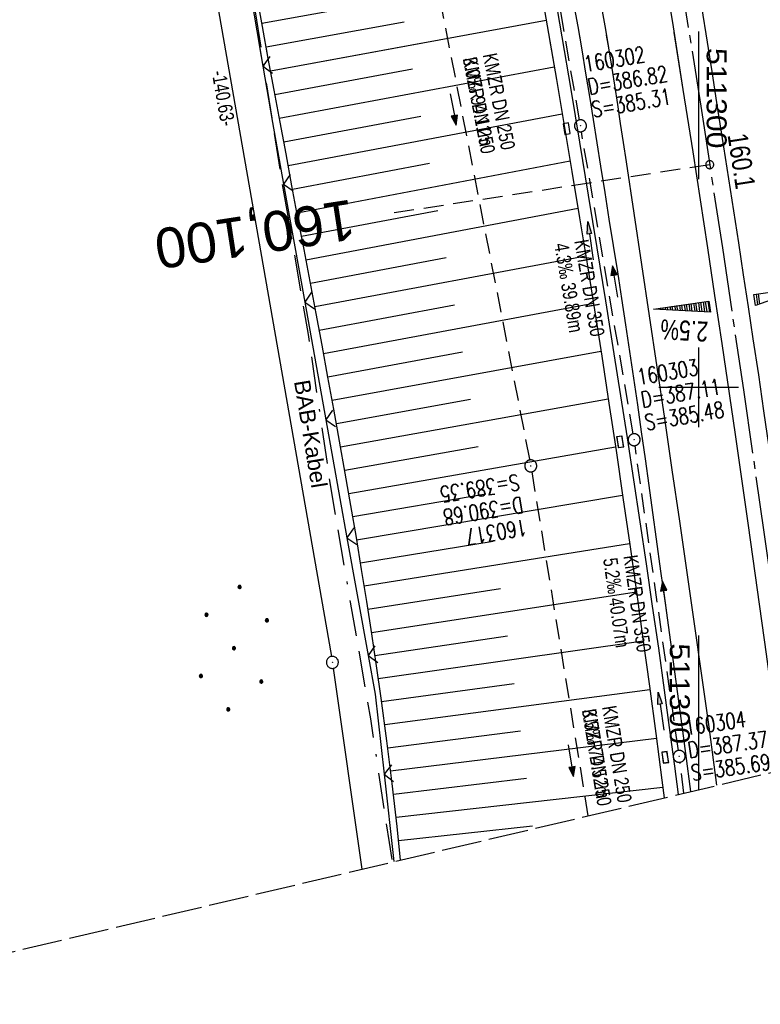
# Model space of a CAD drawing. Extents: x 510974 to 511465, y 465323 to 466289.
# Tile 3 of 43: x 511215 to 511308, y 465323 to 465446. Entities that reach past the tile are written whole.
import ezdxf
from ezdxf.enums import TextEntityAlignment as Align

# ---------------------------------------------------------------- set-up
doc = ezdxf.new("R2010")
doc.units = 0
doc.header["$LTSCALE"] = 10
doc.header["$MEASUREMENT"] = 0
for name, pattern in [('ACAD_ISO16W100', [73, 15, -6.5, 15, -6.5, 15, -7, 1, -7]), ('ACHSE', [5.5, 4, -0.5, 0.5, -0.5]), ('AUSGEZOGEN', [0]), ('LT00', [0]), ('LT14', [0.6, 0.5, -0.1]), ('LT17', [0.15, 0.1, -0.05]), ('STRICHLINIE2', [0.375, 0.25, -0.125])]:
    doc.linetypes.add(name, pattern=pattern)
doc.layers.get('0').update_dxf_attribs({"linetype": 'LT00'})
for name, color, linetype in [('--EK_FBR', 1, 'LT00'), ('--EK_Halt-Pfeil', 4, 'LT00'), ('--EK_Haltung', 7, 'STRICHLINIE2'), ('--EK_Haltung-Text', 140, 'LT00'), ('--EK_Schacht-Text', 5, 'LT00'), ('--EK_ST-93-1', 30, 'LT17'), ('--EL_DFK_AB_L', 21, 'LT00'), ('--EL_DFK_AB_P', 7, 'LT00'), ('--EL_Halt-Pfeil', 4, 'LT00'), ('--EL_Haltung', 182, 'STRICHLINIE2'), ('--EL_Haltung-Text', 182, 'LT00'), ('-AX-093', 35, 'ACHSE'), ('-QUE-20O', 11, 'LT00'), ('-QUE-20W', 11, 'LT00'), ('-ST-93-1', 250, 'LT00'), ('ABSTAND', 8, 'LT00'), ('BAB-KABEL', 220, 'ACAD_ISO16W100'), ('BAB-KABEL_TEXT', 221, 'Continuous'), ('DFK_AB_L', 21, 'LT00'), ('DFK_AB_P', 7, 'LT00'), ('DFK_NUTZUNG', 250, 'LT00'), ('PFEIL', 140, 'AUSGEZOGEN'), ('V102_AFBR_BAB', 250, 'LT00'), ('V102_BOESCH', 250, 'LT00'), ('V102_BOSCHUNG', 250, 'LT00'), ('V102_GRABEN', 250, 'LT00'), ('V102_KA_PRUF', 182, 'LT00'), ('V102_LD_MARK', 250, 'LT00'), ('V102_RASTER', 250, 'LT00'), ('V102_SINKK', 182, 'LT00'), ('V102_ZAUN', 40, 'LT00'), ('V103_AFBR_BAB', 250, 'LT00'), ('V103_BOESCH', 250, 'LT00'), ('V103_BOSCHUNG', 250, 'LT00'), ('V103_GRABEN', 250, 'LT00'), ('V103_KA_PRUF', 182, 'LT00'), ('V103_LD_MARK', 250, 'LT00'), ('V103_RASTER', 250, 'LT00'), ('V103_SINKK', 182, 'LT00'), ('V103_ZAUN', 40, 'LT00')]:
    doc.layers.add(name, color=color, linetype=linetype)
doc.layers.add('-BLATT_102-RAND', color=7, linetype='LT14', plot=False)
doc.styles.add('Beschrift', font='ARIAL.TTF')
doc.styles.add('Haltungsbeschriftung', font='ARIAL.TTF', dxfattribs={"width": 0.75})
doc.styles.add('schachtbeschriftung', font='romans.shx', dxfattribs={"width": 0.75, "height": 2})
doc.styles.get("Standard").update_dxf_attribs({"font": 'ARIAL.TTF'})

# ---------------------------------------------------------------- blocks, each defined once
blk = doc.blocks.new('SYMB0003')
at = {"color": 0, "linetype": 'ByBlock'}
for p, q in [((-0.015712, 0), (0.010166, 0.012015)), ((0, -0.021257), (-0.015712, 0)), ((0.010166, 0.012015), (0, -0.021257))]:
    blk.add_line(p, q, dxfattribs=at)
for points in [[(-0.031395, 0.499013), (-0.093691, 0.491144), (-0.154509, 0.475528), (-0.21289, 0.452414), (-0.267913, 0.422164), (-0.318712, 0.385257), (-0.364484, 0.342274), (-0.404509, 0.293893), (-0.438154, 0.240877), (-0.464888, 0.184062), (-0.484292, 0.124345), (-0.496058, 0.062667), (-0.5, 0)], [(-0.5, 0), (-0.496058, -0.062667), (-0.484292, -0.124345), (-0.464888, -0.184062), (-0.438154, -0.240877), (-0.404509, -0.293893), (-0.364485, -0.342274), (-0.318712, -0.385257), (-0.267914, -0.422164), (-0.21289, -0.452414), (-0.154509, -0.475529), (-0.093691, -0.491144), (-0.031395, -0.499014), (0.031395, -0.499014)], [(0.5, 0), (0.496057, 0.062667), (0.484292, 0.124345), (0.464888, 0.184062), (0.438153, 0.240877), (0.404509, 0.293893), (0.364484, 0.342274), (0.318712, 0.385257), (0.267913, 0.422164), (0.21289, 0.452414), (0.154509, 0.475528), (0.093691, 0.491144), (0.031395, 0.499013), (-0.031395, 0.499013)], [(0.031395, -0.499014), (0.093691, -0.491144), (0.154509, -0.475529), (0.21289, -0.452414), (0.267914, -0.422164), (0.318712, -0.385257), (0.364485, -0.342274), (0.404509, -0.293893), (0.438154, -0.240877), (0.464889, -0.184062), (0.484292, -0.124345), (0.496058, -0.062667), (0.5, 0)]]:
    blk.add_lwpolyline(points, dxfattribs=at)
blk = doc.blocks.new('Ackerland7')
at = {"layer": 'DFK_NUTZUNG', "color": 0, "linetype": 'ByBlock'}
for p, q in [((-4, 3.93), (-4, 3.67)), ((-3.95, 3.63), (-3.95, 3.97)), ((-3.9, 3.99), (-3.9, 3.61)), ((-3.85, 3.6), (-3.85, 4)), ((-3.8, 3.99), (-3.8, 3.61)), ((-3.75, 3.63), (-3.75, 3.97)), ((-3.7, 3.93), (-3.7, 3.67)), ((-3.65, 3.8), (-3.65, 3.8)), ((3.7, 3.93), (3.7, 3.67)), ((3.75, 3.63), (3.75, 3.97)), ((3.8, 3.99), (3.8, 3.61)), ((3.85, 3.6), (3.85, 4)), ((3.9, 3.99), (3.9, 3.61)), ((3.95, 3.63), (3.95, 3.97)), ((4, 3.93), (4, 3.67)), ((4.05, 3.8), (4.05, 3.8)), ((-7.85, 0.13), (-7.85, -0.13)), ((-7.8, -0.17), (-7.8, 0.17)), ((-7.75, 0.19), (-7.75, -0.19)), ((-7.7, -0.2), (-7.7, 0.2)), ((-7.65, 0.19), (-7.65, -0.19)), ((-7.6, -0.17), (-7.6, 0.17)), ((-7.55, 0.13), (-7.55, -0.13)), ((-7.5, 0), (-7.5, 0)), ((-0.15, 0.13), (-0.15, -0.13)), ((-0.1, -0.17), (-0.1, 0.17)), ((-0.05, 0.19), (-0.05, -0.19)), ((0, -0.2), (0, 0.2)), ((0.05, 0.19), (0.05, -0.19)), ((0.1, -0.17), (0.1, 0.17)), ((0.15, 0.13), (0.15, -0.13)), ((0.2, 0), (0.2, 0)), ((7.55, 0.13), (7.55, -0.13)), ((7.6, -0.17), (7.6, 0.17)), ((7.65, 0.19), (7.65, -0.19)), ((7.7, -0.2), (7.7, 0.2)), ((7.75, 0.19), (7.75, -0.19)), ((7.8, -0.17), (7.8, 0.17)), ((7.85, 0.13), (7.85, -0.13)), ((7.9, 0), (7.9, 0)), ((-4, -3.67), (-4, -3.93)), ((-3.95, -3.97), (-3.95, -3.63)), ((-3.9, -3.61), (-3.9, -3.99)), ((-3.85, -4), (-3.85, -3.6)), ((-3.8, -3.61), (-3.8, -3.99)), ((-3.75, -3.97), (-3.75, -3.63)), ((-3.7, -3.67), (-3.7, -3.93)), ((3.7, -3.67), (3.7, -3.93)), ((3.75, -3.97), (3.75, -3.63)), ((3.8, -3.61), (3.8, -3.99)), ((3.85, -4), (3.85, -3.6)), ((3.9, -3.61), (3.9, -3.99)), ((3.95, -3.97), (3.95, -3.63)), ((4, -3.67), (4, -3.93)), ((-3.65, -3.8), (-3.65, -3.8)), ((4.05, -3.8), (4.05, -3.8))]:
    blk.add_line(p, q, dxfattribs=at)
for points in [[(-3.65, 3.8), (-3.67, 3.89), (-3.73, 3.96), (-3.81, 3.99), (-3.89, 3.99), (-3.97, 3.96), (-4.03, 3.89), (-4.05, 3.8), (-4.03, 3.71), (-3.97, 3.64), (-3.89, 3.6), (-3.81, 3.6), (-3.73, 3.64), (-3.67, 3.71), (-3.65, 3.8)], [(4.05, 3.8), (4.03, 3.89), (3.97, 3.96), (3.89, 3.99), (3.81, 3.99), (3.73, 3.96), (3.67, 3.89), (3.65, 3.8), (3.67, 3.71), (3.73, 3.64), (3.81, 3.61), (3.89, 3.61), (3.97, 3.64), (4.03, 3.71), (4.05, 3.8)], [(-7.5, 0), (-7.52, 0.09), (-7.58, 0.16), (-7.66, 0.19), (-7.74, 0.19), (-7.82, 0.16), (-7.88, 0.09), (-7.9, 0)], [(0.2, 0), (0.18, 0.09), (0.12, 0.16), (0.04, 0.19), (-0.04, 0.19), (-0.12, 0.16), (-0.18, 0.09), (-0.2, 0)], [(-0.2, 0), (-0.18, -0.09), (-0.12, -0.16), (-0.04, -0.19), (0.04, -0.19), (0.12, -0.16), (0.18, -0.09), (0.2, 0)], [(7.9, 0), (7.88, 0.09), (7.82, 0.16), (7.74, 0.19), (7.66, 0.19), (7.58, 0.16), (7.52, 0.09), (7.5, 0)], [(7.5, 0), (7.52, -0.09), (7.58, -0.16), (7.66, -0.19), (7.74, -0.19), (7.82, -0.16), (7.88, -0.09), (7.9, 0)], [(-7.9, 0), (-7.88, -0.09), (-7.82, -0.16), (-7.74, -0.19), (-7.66, -0.19), (-7.58, -0.16), (-7.52, -0.09), (-7.5, 0)], [(-3.65, -3.8), (-3.67, -3.71), (-3.73, -3.64), (-3.81, -3.61), (-3.89, -3.61), (-3.97, -3.64), (-4.03, -3.71), (-4.05, -3.8), (-4.03, -3.89), (-3.97, -3.96), (-3.89, -3.99), (-3.81, -3.99), (-3.73, -3.96), (-3.67, -3.89), (-3.65, -3.8)], [(4.05, -3.8), (4.03, -3.71), (3.97, -3.64), (3.89, -3.61), (3.81, -3.61), (3.73, -3.64), (3.67, -3.71), (3.65, -3.8), (3.67, -3.89), (3.73, -3.96), (3.81, -3.99), (3.89, -3.99), (3.97, -3.96), (4.03, -3.89), (4.05, -3.8)]]:
    blk.add_lwpolyline(points, dxfattribs=at)
blk = doc.blocks.new('Pfreil3')
at = {"layer": 'PFEIL'}
blk.add_hatch(color=256, dxfattribs=at).paths.add_polyline_path([(-1.55, 0.27), (-1.55, -0.27), (0, 0)])
for p, q in [((-1.55, 0), (-4.83, 0)), ((-1.55, -0.27), (-1.55, 0.27)), ((-1.55, 0.27), (0, 0)), ((0, 0), (-1.55, -0.27))]:
    blk.add_line(p, q, dxfattribs=at)
blk = doc.blocks.new('SYMB0024')
at = {"color": 0, "linetype": 'ByBlock'}
for p, q in [((-0.5, 0.5), (0, 0)), ((0, 0), (0.5, 0.5))]:
    blk.add_line(p, q, dxfattribs=at)
blk = doc.blocks.new('SYMB0652')
at = {"color": 0, "linetype": 'ByBlock'}
blk.add_lwpolyline([(-0.15, -0.075), (0.15, -0.075), (0.15, 0.075), (-0.15, 0.075), (-0.15, -0.075)], dxfattribs=at)
blk = doc.blocks.new('SYMB0070')
at = {"color": 0, "linetype": 'ByBlock'}
for p, q in [((-0.5, 0), (0.2, 0)), ((0.5, 0), (0.2, 0.1)), ((0.2, 0.1), (0.2, 0)), ((0.468, 0), (0.21, 0.086)), ((0.21, 0.086), (0.21, -0.086)), ((0.21, -0.086), (0.468, 0)), ((0.22, -0.072), (0.437, 0)), ((0.23, -0.058), (0.405, 0)), ((0.24, -0.045), (0.374, 0)), ((0.342, 0), (0.25, 0.031)), ((0.25, 0.031), (0.25, -0.031)), ((0.25, -0.031), (0.342, 0)), ((0.26, -0.017), (0.31, 0)), ((0.27, -0.003), (0.279, 0))]:
    blk.add_line(p, q, dxfattribs=at)
for points in [[(0.2, 0), (0.2, -0.1), (0.5, 0)], [(0.437, 0), (0.22, 0.072), (0.22, -0.072)], [(0.405, 0), (0.23, 0.058), (0.23, -0.058)], [(0.374, 0), (0.24, 0.045), (0.24, -0.045)], [(0.31, 0), (0.26, 0.017), (0.26, -0.017)], [(0.279, 0), (0.27, 0.003), (0.27, -0.003)]]:
    blk.add_lwpolyline(points, dxfattribs=at)
blk = doc.blocks.new('SYMB2')
at = {"color": 0, "linetype": 'ByBlock', "flags": 128}
for points in [[(-0.031395, 0.499013), (-0.093691, 0.491144), (-0.154509, 0.475528), (-0.21289, 0.452414), (-0.267913, 0.422164), (-0.318712, 0.385257), (-0.364484, 0.342274), (-0.404509, 0.293893), (-0.438154, 0.240877), (-0.464888, 0.184062), (-0.484292, 0.124345), (-0.496058, 0.062667), (-0.5, 0)], [(-0.5, 0), (-0.496058, -0.062667), (-0.484292, -0.124345), (-0.464888, -0.184062), (-0.438154, -0.240877), (-0.404509, -0.293893), (-0.364485, -0.342274), (-0.318712, -0.385257), (-0.267914, -0.422164), (-0.21289, -0.452414), (-0.154509, -0.475529), (-0.093691, -0.491144), (-0.031395, -0.499014), (0.031395, -0.499014)], [(0.5, 0), (0.496057, 0.062667), (0.484292, 0.124345), (0.464888, 0.184062), (0.438153, 0.240877), (0.404509, 0.293893), (0.364484, 0.342274), (0.318712, 0.385257), (0.267913, 0.422164), (0.21289, 0.452414), (0.154509, 0.475528), (0.093691, 0.491144), (0.031395, 0.499013), (-0.031395, 0.499013)], [(0.031395, -0.499014), (0.093691, -0.491144), (0.154509, -0.475529), (0.21289, -0.452414), (0.267914, -0.422164), (0.318712, -0.385257), (0.364485, -0.342274), (0.404509, -0.293893), (0.438154, -0.240877), (0.464889, -0.184062), (0.484292, -0.124345), (0.496058, -0.062667), (0.5, 0)]]:
    blk.add_lwpolyline(points, dxfattribs=at)

msp = doc.modelspace()

# ---------------------------------------------------------------- linework, layer by layer
at = {"layer": '--EK_FBR'}
for points in [[(511310.45, 465352.06), (511309.58, 465358.52), (511308.48, 465366.58), (511307.36, 465374.64), (511306.23, 465382.69), (511304.59, 465394.09), (511302.92, 465405.49), (511302.03, 465411.48), (511301.13, 465417.48), (511300.22, 465423.48), (511299.3, 465429.47), (511298.07, 465437.31), (511296.83, 465445.15), (511295.56, 465452.98), (511294.23, 465461.13), (511292.87, 465469.27), (511291.49, 465477.42), (511290.69, 465482.05), (511289.89, 465486.69), (511289.09, 465491.32), (511288.28, 465495.96), (511287.46, 465500.59), (511286.45, 465506.34), (511285.44, 465512.09)], [(511300.15, 465448.97), (511300.9, 465444.25), (511301.63, 465439.54), (511302.37, 465434.82), (511303.11, 465430.1), (511303.73, 465426.09), (511304.35, 465422.09), (511304.97, 465418.08), (511305.59, 465414.08), (511306.2, 465410.07), (511306.8, 465406.07), (511307.47, 465401.55), (511308.13, 465397.03), (511308.79, 465392.51), (511309.44, 465387.99), (511310.09, 465383.47), (511310.67, 465379.42), (511311.25, 465375.36), (511311.83, 465371.31), (511312.4, 465367.25), (511312.96, 465363.2), (511313.51, 465359.14), (511313.97, 465355.69), (511314.32, 465352.98)], [(511299.02, 465349.37), (511298.94, 465349.99), (511298.48, 465353.49), (511298.02, 465356.98), (511297.48, 465360.98), (511296.93, 465364.97), (511296.38, 465368.97), (511295.83, 465372.97), (511295.27, 465376.96), (511294.71, 465380.96), (511294.25, 465384.33), (511293.78, 465387.69), (511293.32, 465391.05), (511292.84, 465394.42), (511292.37, 465397.78), (511291.88, 465401.14), (511291.38, 465404.5), (511290.88, 465407.82), (511290.37, 465411.13), (511289.85, 465414.44), (511289.33, 465417.76), (511288.8, 465421.07), (511288.27, 465424.38), (511287.74, 465427.69), (511287.28, 465430.61), (511286.81, 465433.52), (511286.35, 465436.44), (511285.87, 465439.35), (511285.38, 465442.26), (511284.88, 465445.17), (511284.37, 465448.08)], [(511299.02, 465349.37), (511298.94, 465349.99), (511298.48, 465353.49), (511298.02, 465356.98), (511297.48, 465360.98), (511296.93, 465364.97), (511296.38, 465368.97), (511295.83, 465372.97), (511295.27, 465376.96), (511294.71, 465380.96), (511294.25, 465384.33), (511293.78, 465387.69), (511293.32, 465391.05), (511292.84, 465394.42), (511292.37, 465397.78), (511291.88, 465401.14), (511291.38, 465404.5), (511290.88, 465407.82), (511290.37, 465411.13), (511289.85, 465414.44), (511289.33, 465417.76), (511288.8, 465421.07), (511288.27, 465424.38), (511287.74, 465427.69), (511287.28, 465430.61), (511286.81, 465433.52), (511286.35, 465436.44), (511285.87, 465439.35), (511285.38, 465442.26), (511285.09, 465443.96)], [(511310.45, 465352.06), (511309.58, 465358.52), (511308.48, 465366.58), (511307.36, 465374.64), (511306.23, 465382.69), (511304.59, 465394.09), (511302.92, 465405.49), (511302.03, 465411.48), (511301.13, 465417.48), (511300.22, 465423.48), (511299.3, 465429.47), (511298.07, 465437.31), (511296.94, 465444.43)], [(511300.84, 465444.59), (511300.9, 465444.25), (511301.63, 465439.54), (511302.37, 465434.82), (511303.11, 465430.1), (511303.73, 465426.09), (511304.35, 465422.09), (511304.97, 465418.08), (511305.59, 465414.08), (511306.2, 465410.07), (511306.8, 465406.07), (511307.47, 465401.55), (511308.13, 465397.03), (511308.79, 465392.51), (511309.44, 465387.99), (511310.09, 465383.47), (511310.67, 465379.42), (511311.25, 465375.36), (511311.83, 465371.31), (511312.4, 465367.25), (511312.96, 465363.2), (511313.51, 465359.14), (511313.97, 465355.69), (511314.32, 465352.98)]]:
    msp.add_lwpolyline(points, dxfattribs=at)
at = {"layer": '--EK_Haltung'}
for p, q in [((511261.1, 465481.79), (511278.82, 465390.89)), ((511285.06, 465433.49), (511278.55, 465471.38)), ((511291.79, 465394.17), (511285.31, 465432.01)), ((511297.46, 465354.51), (511292.02, 465392.69)), ((511279.08, 465389.41), (511286.13, 465346.32)), ((511298.15, 465349.16), (511297.66, 465353.02))]:
    msp.add_line(p, q, dxfattribs=at)
at = {"layer": '--EK_ST-93-1', "ltscale": 2.5}
msp.add_line((511301.38, 465427.88), (511261.83, 465421.83), dxfattribs=at)
at = {"layer": '--EL_DFK_AB_L'}
for p, q in [((511230.06, 465503.34), (511253.98, 465366.28)), ((511254.22, 465364.8), (511257.79, 465339.63))]:
    msp.add_line(p, q, dxfattribs=at)
at = {"layer": '--EL_Haltung'}
for p, q in [((511261.1, 465481.79), (511278.82, 465390.89)), ((511285.06, 465433.49), (511278.55, 465471.38)), ((511291.79, 465394.17), (511285.31, 465432.01)), ((511297.46, 465354.51), (511292.02, 465392.69)), ((511279.08, 465389.41), (511286.13, 465346.32)), ((511298.15, 465349.16), (511297.66, 465353.02))]:
    msp.add_line(p, q, dxfattribs=at)
at = {"layer": '-AX-093', "ltscale": 0.2}
msp.add_lwpolyline([(511256.78, 465669.74), (511260.5, 465652.15), (511264.17, 465634.55), (511267.76, 465616.93), (511271.28, 465599.3), (511274.73, 465581.66), (511275.65, 465576.92), (511279, 465559.25), (511282.27, 465541.58), (511285.46, 465523.88), (511288.58, 465506.18), (511291.61, 465488.46), (511294.57, 465470.73), (511297.45, 465452.98), (511300.25, 465435.22), (511302.97, 465417.45), (511305.61, 465399.67), (511308.17, 465381.87), (511310.65, 465364.07), (511312.22, 465352.48)], dxfattribs=at)
at = {"layer": '-BLATT_102-RAND'}
msp.add_lwpolyline([(510973.58, 466222.96), (511186.13, 465322.71), (511465.45, 465388.66), (511252.9, 466288.91), (510973.58, 466222.96)], dxfattribs=at)
at = {"layer": '-QUE-20O'}
for p, q in [((511307.18, 465411.65), (511307.37, 465410.33)), ((511307.66, 465410.43), (511307.48, 465411.7))]:
    msp.add_line(p, q, dxfattribs=at)
msp.add_lwpolyline([(511307.1, 465410.23), (511306.9, 465411.61), (511313.82, 465412.61), (511307.1, 465410.23)], dxfattribs=at)
at = {"layer": '-QUE-20W'}
for p, q in [((511299.96, 465410.61), (511300.12, 465409.49)), ((511300.42, 465409.47), (511300.25, 465410.65)), ((511300.55, 465410.7), (511300.73, 465409.45)), ((511301.04, 465409.44), (511300.85, 465410.74)), ((511301.14, 465410.78), (511301.34, 465409.42)), ((511294.61, 465409.84), (511294.62, 465409.78)), ((511294.93, 465409.77), (511294.91, 465409.88)), ((511295.21, 465409.93), (511295.23, 465409.75)), ((511295.54, 465409.73), (511295.5, 465409.97)), ((511295.8, 465410.01), (511295.84, 465409.72)), ((511296.15, 465409.7), (511296.1, 465410.05)), ((511296.39, 465410.1), (511296.45, 465409.68)), ((511296.76, 465409.67), (511296.69, 465410.14)), ((511296.99, 465410.18), (511297.06, 465409.65)), ((511297.37, 465409.63), (511297.28, 465410.23)), ((511297.58, 465410.27), (511297.68, 465409.62)), ((511297.98, 465409.6), (511297.88, 465410.31)), ((511298.18, 465410.35), (511298.29, 465409.59)), ((511298.59, 465409.57), (511298.47, 465410.4)), ((511298.77, 465410.44), (511298.9, 465409.55)), ((511299.2, 465409.54), (511299.07, 465410.48)), ((511299.36, 465410.53), (511299.51, 465409.52)), ((511299.81, 465409.5), (511299.66, 465410.57))]:
    msp.add_line(p, q, dxfattribs=at)
msp.add_lwpolyline([(511301.46, 465409.41), (511294.33, 465409.8), (511301.26, 465410.8), (511301.46, 465409.41)], dxfattribs=at)
at = {"layer": 'BAB-KABEL', "ltscale": 0.03, "flags": 128}
msp.add_lwpolyline([(511100.09, 466252.83), (511106.63, 466221.87), (511109.23, 466209.78), (511117.68, 466173.99), (511124.88, 466143.56), (511126, 466138.93), (511127.02, 466106.69), (511132.06, 466074.47), (511137.23, 466039.87), (511140.81, 466018.79), (511140.28, 466009.4), (511142, 465999.7), (511140.15, 465974.51), (511142.67, 465906.56), (511144.57, 465854.28), (511149.52, 465838.99), (511151.08, 465833.76), (511157.56, 465815.28), (511168.72, 465778.34), (511175.94, 465757.24), (511191.59, 465716.53), (511201.41, 465672.79), (511211.85, 465623.72), (511217.59, 465594.92), (511223.86, 465563.05), (511229.5, 465536.95), (511234.35, 465508.92), (511234.56, 465506.44), (511236.07, 465496.85), (511241.23, 465467.49), (511247.79, 465425.64), (511251.08, 465406.59), (511253.71, 465388.59), (511256.34, 465373.1), (511258.87, 465358.45), (511261.22, 465342.97), (511261.61, 465340.53)], dxfattribs=at)
at = {"layer": 'DFK_AB_L'}
for p, q in [((511230.06, 465503.34), (511253.98, 465366.28)), ((511254.22, 465364.8), (511257.79, 465339.63))]:
    msp.add_line(p, q, dxfattribs=at)
at = {"layer": 'V102_AFBR_BAB'}
for points in [[(511310.45, 465352.06), (511309.58, 465358.52), (511308.48, 465366.58), (511307.36, 465374.64), (511306.23, 465382.69), (511304.59, 465394.09), (511302.92, 465405.49), (511302.03, 465411.48), (511301.13, 465417.48), (511300.22, 465423.48), (511299.3, 465429.47), (511298.07, 465437.31), (511296.83, 465445.15), (511295.56, 465452.98), (511294.23, 465461.13), (511292.87, 465469.27), (511291.49, 465477.42), (511290.69, 465482.05), (511289.89, 465486.69), (511289.09, 465491.32), (511288.28, 465495.96), (511287.46, 465500.59), (511286.45, 465506.34), (511285.44, 465512.09)], [(511300.15, 465448.97), (511300.9, 465444.25), (511301.63, 465439.54), (511302.37, 465434.82), (511303.11, 465430.1), (511303.73, 465426.09), (511304.35, 465422.09), (511304.97, 465418.08), (511305.59, 465414.08), (511306.2, 465410.07), (511306.8, 465406.07), (511307.47, 465401.55), (511308.13, 465397.03), (511308.79, 465392.51), (511309.44, 465387.99), (511310.09, 465383.47), (511310.67, 465379.42), (511311.25, 465375.36), (511311.83, 465371.31), (511312.4, 465367.25), (511312.96, 465363.2), (511313.51, 465359.14), (511313.97, 465355.69), (511314.32, 465352.98)], [(511299.02, 465349.37), (511298.94, 465349.99), (511298.48, 465353.49), (511298.02, 465356.98), (511297.48, 465360.98), (511296.93, 465364.97), (511296.38, 465368.97), (511295.83, 465372.97), (511295.27, 465376.96), (511294.71, 465380.96), (511294.25, 465384.33), (511293.78, 465387.69), (511293.32, 465391.05), (511292.84, 465394.42), (511292.37, 465397.78), (511291.88, 465401.14), (511291.38, 465404.5), (511290.88, 465407.82), (511290.37, 465411.13), (511289.85, 465414.44), (511289.33, 465417.76), (511288.8, 465421.07), (511288.27, 465424.38), (511287.74, 465427.69), (511287.28, 465430.61), (511286.81, 465433.52), (511286.35, 465436.44), (511285.87, 465439.35), (511285.38, 465442.26), (511284.88, 465445.17), (511284.37, 465448.08)]]:
    msp.add_lwpolyline(points, dxfattribs=at)
at = {"layer": 'V102_BOESCH'}
msp.add_lwpolyline([(511262.66, 465340.78), (511262.21, 465345), (511261.59, 465350.37), (511260.92, 465355.72), (511260.21, 465361.07), (511259.64, 465365.1), (511259.04, 465369.12), (511258.41, 465373.15), (511257.77, 465377.17), (511257.11, 465381.19), (511256.42, 465385.2), (511255.72, 465389.22), (511255.01, 465393.23), (511254.29, 465397.24), (511253.55, 465401.25), (511252.81, 465405.26), (511252.06, 465409.26), (511251.31, 465413.25), (511250.56, 465417.24), (511249.8, 465421.23), (511249.05, 465425.22), (511248.3, 465429.22), (511247.55, 465433.21), (511246.81, 465437.2), (511246.07, 465441.19), (511245.35, 465445.19), (511244.6, 465449.35)], dxfattribs=at)
at = {"layer": 'V102_BOSCHUNG'}
for p, q in [((511245.27, 465445.61), (511279.86, 465451.85)), ((511245.81, 465442.63), (511263.09, 465445.78)), ((511246.36, 465439.65), (511280.88, 465446)), ((511246.91, 465436.67), (511264.15, 465439.87)), ((511247.46, 465433.71), (511281.9, 465440.12)), ((511248.57, 465427.78), (511282.91, 465434.24)), ((511248.01, 465430.75), (511265.21, 465433.96)), ((511249.12, 465424.82), (511266.26, 465428.06)), ((511249.68, 465421.86), (511283.9, 465428.35)), ((511250.24, 465418.91), (511267.32, 465422.15)), ((511250.8, 465415.97), (511284.88, 465422.43)), ((511251.35, 465413.03), (511268.36, 465416.24)), ((511251.9, 465410.1), (511285.85, 465416.47)), ((511252.45, 465407.16), (511269.39, 465410.33)), ((511253, 465404.23), (511286.81, 465410.52)), ((511253.54, 465401.3), (511270.41, 465404.42)), ((511254.08, 465398.38), (511287.75, 465404.54)), ((511254.61, 465395.45), (511271.41, 465398.5)), ((511255.14, 465392.53), (511288.67, 465398.55)), ((511255.65, 465389.62), (511272.39, 465392.58)), ((511256.16, 465386.7), (511289.57, 465392.53)), ((511256.66, 465383.8), (511273.34, 465386.65)), ((511257.15, 465380.91), (511290.46, 465386.47)), ((511257.63, 465378.02), (511274.27, 465380.73)), ((511258.1, 465375.11), (511291.34, 465380.41)), ((511258.56, 465372.2), (511275.17, 465374.79)), ((511259.01, 465369.29), (511292.2, 465374.36)), ((511259.44, 465366.41), (511276.03, 465368.86)), ((511259.86, 465363.52), (511293.05, 465368.25)), ((511260.27, 465360.63), (511276.87, 465362.91)), ((511260.66, 465357.74), (511293.88, 465362.15)), ((511261.04, 465354.83), (511277.66, 465356.97)), ((511261.4, 465351.95), (511294.7, 465356.04)), ((511261.75, 465349.04), (511278.43, 465351.02)), ((511262.08, 465346.15), (511295.51, 465349.92)), ((511262.4, 465343.24), (511279.16, 465345.06))]:
    msp.add_line(p, q, dxfattribs=at)
at = {"layer": 'V102_GRABEN'}
for points in [[(511280.17, 465450.1), (511281.17, 465444.33), (511282.17, 465438.56), (511283.15, 465432.79), (511284.12, 465427.02), (511285.08, 465421.24), (511286.02, 465415.46), (511286.94, 465409.68), (511287.85, 465403.9), (511288.75, 465398), (511289.64, 465392.1), (511290.5, 465386.2), (511291.36, 465380.29), (511292.19, 465374.39), (511293.01, 465368.48), (511293.82, 465362.57), (511294.62, 465356.65), (511295.4, 465350.8), (511295.69, 465348.58)], [(511297.46, 465349), (511297, 465352.53), (511296.44, 465356.77), (511295.72, 465362.05), (511294.99, 465367.33), (511294.23, 465372.6), (511293.46, 465377.87), (511292.67, 465383.14), (511291.87, 465388.41), (511291.06, 465393.68), (511290.23, 465398.94), (511289.4, 465404.2), (511288.35, 465410.83), (511287.28, 465417.45), (511286.2, 465424.07), (511285.11, 465430.69), (511284.01, 465437.3), (511282.89, 465443.91), (511281.76, 465450.52)]]:
    msp.add_lwpolyline(points, dxfattribs=at)
at = {"layer": 'V102_LD_MARK'}
msp.add_lwpolyline([(511302.29, 465350.14), (511301.29, 465357.47), (511300.39, 465363.91), (511299.48, 465370.35), (511298.56, 465376.79), (511297.63, 465383.22), (511296.69, 465389.66), (511295.74, 465396.09), (511294.79, 465402.52), (511293.83, 465408.96), (511292.87, 465415.39), (511291.9, 465421.82), (511290.94, 465428.25), (511290.58, 465430.64), (511290.22, 465433.04), (511289.85, 465435.43), (511289.48, 465437.82), (511289.1, 465440.21), (511288.73, 465442.52), (511288.35, 465444.83), (511287.95, 465447.13)], dxfattribs=at)
at = {"layer": 'V102_RASTER'}
for p, q in [((511300, 465395), (511300, 465405)), ((511295, 465400), (511305, 465400)), ((511300, 465349.6), (511300, 465368.92))]:
    msp.add_line(p, q, dxfattribs=at)
at = {"layer": 'V102_ZAUN'}
for p, q in [((511242.9, 465455.01), (511245.41, 465440.22)), ((511247.99, 465425.45), (511250.64, 465410.68)), ((511250.64, 465410.68), (511253.29, 465395.92)), ((511253.29, 465395.92), (511255.94, 465381.16)), ((511255.94, 465381.16), (511258.59, 465366.39)), ((511260.59, 465351.53), (511261.82, 465340.58))]:
    msp.add_line(p, q, dxfattribs=at)
for points in [[(511245.41, 465440.22), (511246.6, 465433.17), (511247.99, 465425.45)], [(511258.59, 465366.39), (511259.46, 465361.56), (511260.59, 465351.53)]]:
    msp.add_lwpolyline(points, dxfattribs=at)
at = {"layer": 'V103_AFBR_BAB'}
for points in [[(511299.02, 465349.37), (511298.94, 465349.99), (511298.48, 465353.49), (511298.02, 465356.98), (511297.48, 465360.98), (511296.93, 465364.97), (511296.38, 465368.97), (511295.83, 465372.97), (511295.27, 465376.96), (511294.71, 465380.96), (511294.25, 465384.33), (511293.78, 465387.69), (511293.32, 465391.05), (511292.84, 465394.42), (511292.37, 465397.78), (511291.88, 465401.14), (511291.38, 465404.5), (511290.88, 465407.82), (511290.37, 465411.13), (511289.85, 465414.44), (511289.33, 465417.76), (511288.8, 465421.07), (511288.27, 465424.38), (511287.74, 465427.69), (511287.28, 465430.61), (511286.81, 465433.52), (511286.35, 465436.44), (511285.87, 465439.35), (511285.38, 465442.26), (511285.09, 465443.96)], [(511310.45, 465352.06), (511309.58, 465358.52), (511308.48, 465366.58), (511307.36, 465374.64), (511306.23, 465382.69), (511304.59, 465394.09), (511302.92, 465405.49), (511302.03, 465411.48), (511301.13, 465417.48), (511300.22, 465423.48), (511299.3, 465429.47), (511298.07, 465437.31), (511296.94, 465444.43)], [(511300.84, 465444.59), (511300.9, 465444.25), (511301.63, 465439.54), (511302.37, 465434.82), (511303.11, 465430.1), (511303.73, 465426.09), (511304.35, 465422.09), (511304.97, 465418.08), (511305.59, 465414.08), (511306.2, 465410.07), (511306.8, 465406.07), (511307.47, 465401.55), (511308.13, 465397.03), (511308.79, 465392.51), (511309.44, 465387.99), (511310.09, 465383.47), (511310.67, 465379.42), (511311.25, 465375.36), (511311.83, 465371.31), (511312.4, 465367.25), (511312.96, 465363.2), (511313.51, 465359.14), (511313.97, 465355.69), (511314.32, 465352.98)]]:
    msp.add_lwpolyline(points, dxfattribs=at)
at = {"layer": 'V103_BOESCH'}
msp.add_lwpolyline([(511262.66, 465340.78), (511262.21, 465345), (511261.59, 465350.37), (511260.92, 465355.72), (511260.21, 465361.07), (511259.64, 465365.1), (511259.04, 465369.12), (511258.41, 465373.15), (511257.77, 465377.17), (511257.11, 465381.19), (511256.42, 465385.2), (511255.72, 465389.22), (511255.01, 465393.23), (511254.29, 465397.24), (511253.55, 465401.25), (511252.81, 465405.26), (511252.06, 465409.26), (511251.31, 465413.25), (511250.56, 465417.24), (511249.8, 465421.23), (511249.05, 465425.22), (511248.3, 465429.22), (511247.55, 465433.21), (511246.81, 465437.2), (511246.07, 465441.19), (511245.85, 465442.41)], dxfattribs=at)
at = {"layer": 'V103_BOSCHUNG'}
for p, q in [((511246.36, 465439.65), (511265.63, 465443.19)), ((511246.91, 465436.67), (511264.15, 465439.87)), ((511247.46, 465433.71), (511281.9, 465440.12)), ((511248.57, 465427.78), (511282.91, 465434.24)), ((511248.01, 465430.75), (511265.21, 465433.96)), ((511249.12, 465424.82), (511266.26, 465428.06)), ((511249.68, 465421.86), (511283.9, 465428.35)), ((511250.24, 465418.91), (511267.32, 465422.15)), ((511250.8, 465415.97), (511284.88, 465422.43)), ((511251.35, 465413.03), (511268.36, 465416.24)), ((511251.9, 465410.1), (511285.85, 465416.47)), ((511252.45, 465407.16), (511269.39, 465410.33)), ((511253, 465404.23), (511286.81, 465410.52)), ((511253.54, 465401.3), (511270.41, 465404.42)), ((511254.08, 465398.38), (511287.75, 465404.54)), ((511254.61, 465395.45), (511271.41, 465398.5)), ((511255.14, 465392.53), (511288.67, 465398.55)), ((511255.65, 465389.62), (511272.39, 465392.58)), ((511256.16, 465386.7), (511289.57, 465392.53)), ((511256.66, 465383.8), (511273.34, 465386.65)), ((511257.15, 465380.91), (511290.46, 465386.47)), ((511257.63, 465378.02), (511274.27, 465380.73)), ((511258.1, 465375.11), (511291.34, 465380.41)), ((511258.56, 465372.2), (511275.17, 465374.79)), ((511259.01, 465369.29), (511292.2, 465374.36)), ((511259.44, 465366.41), (511276.03, 465368.86)), ((511259.86, 465363.52), (511293.05, 465368.25)), ((511260.27, 465360.63), (511276.87, 465362.91)), ((511260.66, 465357.74), (511293.88, 465362.15)), ((511261.04, 465354.83), (511277.66, 465356.97)), ((511261.4, 465351.95), (511294.7, 465356.04)), ((511261.75, 465349.04), (511278.43, 465351.02)), ((511262.08, 465346.15), (511295.51, 465349.92)), ((511262.4, 465343.24), (511279.16, 465345.06))]:
    msp.add_line(p, q, dxfattribs=at)
at = {"layer": 'V103_GRABEN'}
for points in [[(511281.26, 465443.81), (511282.17, 465438.56), (511283.15, 465432.79), (511284.12, 465427.02), (511285.08, 465421.24), (511286.02, 465415.46), (511286.94, 465409.68), (511287.85, 465403.9), (511288.75, 465398), (511289.64, 465392.1), (511290.5, 465386.2), (511291.36, 465380.29), (511292.19, 465374.39), (511293.01, 465368.48), (511293.82, 465362.57), (511294.62, 465356.65), (511295.4, 465350.8), (511295.69, 465348.58)], [(511297.46, 465349), (511297, 465352.53), (511296.44, 465356.77), (511295.72, 465362.05), (511294.99, 465367.33), (511294.23, 465372.6), (511293.46, 465377.87), (511292.67, 465383.14), (511291.87, 465388.41), (511291.06, 465393.68), (511290.23, 465398.94), (511289.4, 465404.2), (511288.35, 465410.83), (511287.28, 465417.45), (511286.2, 465424.07), (511285.11, 465430.69), (511284.01, 465437.3), (511282.9, 465443.88)]]:
    msp.add_lwpolyline(points, dxfattribs=at)
at = {"layer": 'V103_LD_MARK'}
msp.add_lwpolyline([(511302.29, 465350.14), (511301.29, 465357.47), (511300.39, 465363.91), (511299.48, 465370.35), (511298.56, 465376.79), (511297.63, 465383.22), (511296.69, 465389.66), (511295.74, 465396.09), (511294.79, 465402.52), (511293.83, 465408.96), (511292.87, 465415.39), (511291.9, 465421.82), (511290.94, 465428.25), (511290.58, 465430.64), (511290.22, 465433.04), (511289.85, 465435.43), (511289.48, 465437.82), (511289.1, 465440.21), (511288.73, 465442.52), (511288.47, 465444.1)], dxfattribs=at)
at = {"layer": 'V103_RASTER'}
for p, q in [((511300, 465426.05), (511300, 465444.55)), ((511300, 465395), (511300, 465405)), ((511295, 465400), (511305, 465400))]:
    msp.add_line(p, q, dxfattribs=at)
at = {"layer": 'V103_ZAUN'}
for p, q in [((511245.04, 465442.38), (511245.41, 465440.22)), ((511247.99, 465425.45), (511250.64, 465410.68)), ((511250.64, 465410.68), (511253.29, 465395.92)), ((511253.29, 465395.92), (511255.94, 465381.16)), ((511255.94, 465381.16), (511258.59, 465366.39)), ((511260.59, 465351.53), (511261.82, 465340.58))]:
    msp.add_line(p, q, dxfattribs=at)
for points in [[(511245.41, 465440.22), (511246.6, 465433.17), (511247.99, 465425.45)], [(511258.59, 465366.39), (511259.46, 465361.56), (511260.59, 465351.53)]]:
    msp.add_lwpolyline(points, dxfattribs=at)

# ---------------------------------------------------------------- block references
at = {"layer": '--EK_Halt-Pfeil', "yscale": 4, "zscale": 4}
for p, xscale, rotation in [((511269.24, 465434.81), 3.999999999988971, 281.0277899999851), ((511289.54, 465413.26), 3.999999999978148, 99.70523000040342), ((511295.73, 465373.74), 4.000000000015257, 98.1117600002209), ((511283.99, 465353.22), 4.000000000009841, 279.2931400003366)]:
    msp.add_blockref('SYMB0070', p, dxfattribs=dict(at, xscale=xscale, rotation=rotation))
at = {"layer": '--EL_DFK_AB_P', "xscale": 1.500000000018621, "yscale": 1.5, "zscale": 1.5, "rotation": 264.7377099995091}
msp.add_blockref('SYMB0003', (511254.11, 465365.54), dxfattribs=at)
at = {"layer": '--EL_Halt-Pfeil', "yscale": 4, "zscale": 4}
for p, xscale, rotation in [((511269.24, 465434.81), 3.999999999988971, 281.0277899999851), ((511289.54, 465413.26), 3.999999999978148, 99.70523000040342), ((511295.73, 465373.74), 4.000000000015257, 98.1117600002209), ((511283.99, 465353.22), 4.000000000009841, 279.2931400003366)]:
    msp.add_blockref('SYMB0070', p, dxfattribs=dict(at, xscale=xscale, rotation=rotation))
at = {"layer": '-ST-93-1', "rotation": 274.1956499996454}
msp.add_blockref('SYMB2', (511301.38, 465427.88), dxfattribs=at)
at = {"layer": 'DFK_AB_P', "xscale": 1.500000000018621, "yscale": 1.5, "zscale": 1.5, "rotation": 264.7377099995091}
msp.add_blockref('SYMB0003', (511254.11, 465365.54), dxfattribs=at)
at = {"layer": 'DFK_NUTZUNG', "rotation": 264.7376999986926}
msp.add_blockref('Ackerland7', (511241.77, 465367.32), dxfattribs=at)
at = {"layer": 'PFEIL'}
for p, rotation in [((511286.1, 465420.76), 97.9047361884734), ((511294.94, 465361.83), 98.34809159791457)]:
    msp.add_blockref('Pfreil3', p, dxfattribs=dict(at, rotation=rotation))
at = {"layer": 'V102_KA_PRUF', "xscale": 1.499999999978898, "yscale": 1.5, "zscale": 1.5, "rotation": 283.2840000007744}
for p in [(511285.19, 465432.75), (511291.91, 465393.43), (511278.96, 465390.15), (511297.56, 465353.77)]:
    msp.add_blockref('SYMB0003', p, dxfattribs=at)
at = {"layer": 'V102_SINKK', "yscale": 4.5, "zscale": 4.5}
for p, xscale, rotation in [((511283.46, 465432.39), 4.499999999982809, 279.7567010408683), ((511290.16, 465393.16), 4.499999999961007, 279.3473039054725), ((511295.8, 465353.63), 4.499999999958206, 279.0786140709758)]:
    msp.add_blockref('SYMB0652', p, dxfattribs=dict(at, xscale=xscale, rotation=rotation))
at = {"layer": 'V102_ZAUN', "yscale": 2.099999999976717, "zscale": 2.1}
for p, xscale, rotation in [((511245.41, 465440.22), 2.099999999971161, 279.6236899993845), ((511247.99, 465425.45), 2.100000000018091, 280.1771099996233), ((511250.64, 465410.68), 2.100000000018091, 280.1771099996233), ((511253.29, 465395.92), 2.100000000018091, 280.1771099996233), ((511255.94, 465381.16), 2.100000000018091, 280.1771099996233), ((511258.59, 465366.39), 2.100000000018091, 280.1771099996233), ((511260.59, 465351.53), 2.099999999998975, 276.4240100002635)]:
    msp.add_blockref('SYMB0024', p, dxfattribs=dict(at, xscale=xscale, rotation=rotation))
at = {"layer": 'V103_KA_PRUF', "xscale": 1.499999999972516, "yscale": 1.5, "zscale": 1.5, "rotation": 272.266200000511}
for p in [(511285.19, 465432.75), (511291.91, 465393.43), (511278.96, 465390.15), (511297.56, 465353.77)]:
    msp.add_blockref('SYMB0003', p, dxfattribs=at)
at = {"layer": 'V103_SINKK', "yscale": 4.5, "zscale": 4.5}
for p, xscale, rotation in [((511283.46, 465432.39), 4.499999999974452, 279.6886118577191), ((511290.16, 465393.16), 4.499999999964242, 278.0512281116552), ((511295.81, 465353.65), 4.499999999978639, 276.9787484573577)]:
    msp.add_blockref('SYMB0652', p, dxfattribs=dict(at, xscale=xscale, rotation=rotation))
at = {"layer": 'V103_ZAUN', "yscale": 2.099999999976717, "zscale": 2.1}
for p, xscale, rotation in [((511245.41, 465440.22), 2.100000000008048, 279.6232800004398), ((511247.99, 465425.45), 2.099999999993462, 280.1772200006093), ((511250.64, 465410.68), 2.099999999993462, 280.1772200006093), ((511253.29, 465395.92), 2.099999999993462, 280.1772200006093), ((511255.94, 465381.16), 2.099999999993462, 280.1772200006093), ((511258.59, 465366.39), 2.099999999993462, 280.1772200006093), ((511260.59, 465351.53), 2.100000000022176, 276.4243199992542)]:
    msp.add_blockref('SYMB0024', p, dxfattribs=dict(at, xscale=xscale, rotation=rotation))

# ---------------------------------------------------------------- texts
at = {"layer": '--EK_Haltung-Text', "style": 'Haltungsbeschriftung', "width": 0.75}
for s, rotation, p in [('KMZR DN 250', -78.9722, (511272.94, 465441.65)), ('3.0‰ 94.11m', -78.9722, (511270.43, 465441.16)), ('KMZR DN 350', -80.2948, (511284.41, 465418.33)), ('4.3‰ 39.89m', -80.2948, (511281.89, 465417.9)), ('5.2‰ 40.07m', -81.8882, (511288.02, 465378.49)), ('KMZR DN 350', -81.8882, (511290.56, 465378.85)), ('KMZR DN 250', -80.7069, (511287.89, 465359.96)), ('3.5‰ 74.52m', -80.7069, (511285.36, 465359.55))]:
    msp.add_text(s, height=1.8, rotation=rotation, dxfattribs=at).set_placement(p)
at = {"layer": '--EK_Schacht-Text', "style": 'schachtbeschriftung', "width": 0.75}
for s, rotation, p in [('160302', 9.7473, (511285.81, 465439.46)), ('D=386.82', 9.7473, (511286.3, 465436.63)), ('S=385.31', 9.7473, (511286.78, 465433.79)), ('160303', 9.7052, (511292.47, 465400.27)), ('D=387.11', 9.7052, (511292.95, 465397.43)), ('S=385.48', 9.7052, (511293.44, 465394.59)), ('S=389.35', -170.7068, (511277.36, 465389.13)), ('D=390.68', -170.7068, (511277.82, 465386.29)), ('160317', -170.7068, (511278.29, 465383.45)), ('160304', 8.1118, (511298.39, 465356.4)), ('D=387.37', 8.1118, (511298.8, 465353.55)), ('S=385.69', 8.1118, (511299.2, 465350.7))]:
    msp.add_text(s, height=2, rotation=rotation, dxfattribs=at).set_placement(p)
at = {"layer": '--EK_ST-93-1', "style": 'Beschrift'}
msp.add_text('160,100', height=5, rotation=-171.2753, dxfattribs=at).set_placement((511256.89, 465421.07), align=Align.MIDDLE_LEFT)
at = {"layer": '--EL_Haltung-Text', "style": 'Haltungsbeschriftung', "width": 0.75}
for s, rotation, p in [('KMZR DN 250', -78.9722, (511270.43, 465441.16)), ('KMZR DN 350', -80.2948, (511284.41, 465418.33)), ('KMZR DN 350', -81.8882, (511290.56, 465378.85)), ('KMZR DN 250', -80.7069, (511285.36, 465359.55))]:
    msp.add_text(s, height=1.8, rotation=rotation, dxfattribs=at).set_placement(p)
at = {"layer": '-QUE-20W', "style": 'Beschrift', "width": 0.75}
msp.add_text('2.5%', height=2.5, rotation=176.9038, dxfattribs=at).set_placement((511301.24, 465408.19))
at = {"layer": '-ST-93-1', "style": 'Beschrift', "width": 0.8}
msp.add_text('  160.1', height=2.5, rotation=-81.2759, dxfattribs=at).set_placement((511303.37, 465433.14))
at = {"layer": 'ABSTAND', "width": 0.75}
msp.add_text(' -140.63-', height=1.8, rotation=-80.1013, dxfattribs=at).set_placement((511238.89, 465440.03))
at = {"layer": 'BAB-KABEL_TEXT', "insert": (511250.37, 465394), "char_height": 2, "attachment_point": 8, "rotation": 279.2951, "style": 'Beschrift'}
msp.add_mtext('BAB-Kabel', dxfattribs=at)
at = {"layer": 'V102_RASTER', "width": 1.08}
msp.add_text(' 511300', height=2.5, rotation=-90.0008, dxfattribs=at).set_placement((511296.38, 465368.97))
at = {"layer": 'V103_RASTER', "width": 1.08}
msp.add_text(' 511300', height=2.5, rotation=-90.0005, dxfattribs=at).set_placement((511301, 465443.55))

doc.saveas('drawing.dxf')
